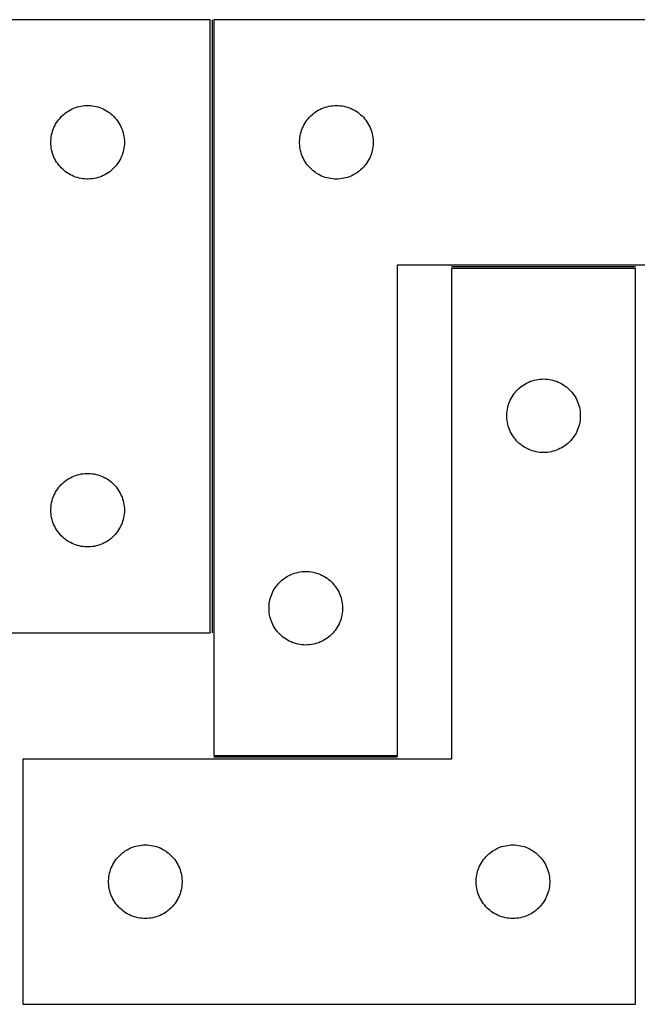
# Model space of a CAD drawing. Header units: millimetres. Extents: x 7 to 1453, y 7 to 489.
# Tile 3 of 6: x 481 to 733, y 87 to 488. Entities that reach past the tile are written whole.
import ezdxf

# ---------------------------------------------------------------- set-up
doc = ezdxf.new("R2010")
doc.units = ezdxf.units.MM
doc.layers.add('COMMON', color=5, linetype='CONTINUOUS', true_color=0x0000ff)
doc.layers.add('CUT', color=7, linetype='CONTINUOUS', true_color=0x000000)

msp = doc.modelspace()

# ---------------------------------------------------------------- linework, layer by layer
at = {"layer": 'COMMON'}
for p, q in [((559.005458, 488.462438), (559.005458, 238.462438)), ((731.79837, 387.712438), (656.79837, 387.712438)), ((634.755459, 187.712438), (559.755459, 187.712438))]:
    msp.add_line(p, q, dxfattribs=at)
at = {"layer": 'CUT'}
for p, q in [((558.255458, 488.462438), (258.255458, 488.462438)), ((558.255458, 238.462438), (558.255458, 488.462438)), ((559.755459, 488.462438), (559.755459, 188.462438)), ((809.755459, 488.462438), (559.755459, 488.462438)), ((498.066358, 449.470718), (498.646561, 449.980645)), ((498.646561, 449.980645), (499.252244, 450.460027)), ((499.252244, 450.460027), (499.881802, 450.907593)), ((499.881802, 450.907593), (500.533566, 451.322157)), ((500.533566, 451.322157), (501.205807, 451.70262)), ((501.205807, 451.70262), (501.896742, 452.047972)), ((501.896742, 452.047972), (502.60454, 452.357297)), ((502.60454, 452.357297), (503.327322, 452.629776)), ((503.327322, 452.629776), (504.063174, 452.864686)), ((504.063174, 452.864686), (504.810142, 453.061404)), ((504.810142, 453.061404), (505.566247, 453.219407)), ((505.566247, 453.219407), (506.329483, 453.338278)), ((506.329483, 453.338278), (507.097826, 453.417701)), ((507.097826, 453.417701), (507.86924, 453.457465)), ((507.86924, 453.457465), (508.641677, 453.457465)), ((508.641677, 453.457465), (509.41309, 453.417701)), ((509.41309, 453.417701), (510.181434, 453.338278)), ((510.181434, 453.338278), (510.94467, 453.219407)), ((510.94467, 453.219407), (511.700774, 453.061404)), ((511.700774, 453.061404), (512.447743, 452.864686)), ((512.447743, 452.864686), (513.183594, 452.629776)), ((513.183594, 452.629776), (513.906377, 452.357297)), ((513.906377, 452.357297), (514.614174, 452.047972)), ((514.614174, 452.047972), (515.305109, 451.70262)), ((515.305109, 451.70262), (515.97735, 451.322157)), ((515.97735, 451.322157), (516.629114, 450.907593)), ((516.629114, 450.907593), (517.258672, 450.460027)), ((517.258672, 450.460027), (517.864356, 449.980645)), ((517.864356, 449.980645), (518.444558, 449.470718)), ((599.286297, 449.204721), (599.853177, 449.729417)), ((599.853177, 449.729417), (600.446317, 450.224235)), ((600.446317, 450.224235), (601.064143, 450.687863)), ((601.064143, 450.687863), (601.705016, 451.119071)), ((601.705016, 451.119071), (602.367238, 451.516717)), ((602.367238, 451.516717), (603.049052, 451.879744)), ((603.049052, 451.879744), (603.748651, 452.207191)), ((603.748651, 452.207191), (604.464178, 452.49819)), ((604.464178, 452.49819), (605.193737, 452.751969)), ((605.193737, 452.751969), (605.935392, 452.967854)), ((605.935392, 452.967854), (606.687178, 453.145273)), ((606.687178, 453.145273), (607.447101, 453.283756)), ((607.447101, 453.283756), (608.213144, 453.382936)), ((608.213144, 453.382936), (608.983278, 453.442549)), ((608.983278, 453.442549), (609.755459, 453.462438)), ((609.755459, 453.462438), (610.527641, 453.442549)), ((610.527641, 453.442549), (611.297774, 453.382936)), ((611.297774, 453.382936), (612.063818, 453.283756)), ((612.063818, 453.283756), (612.82374, 453.145273)), ((612.82374, 453.145273), (613.575526, 452.967854)), ((613.575526, 452.967854), (614.317182, 452.751969)), ((614.317182, 452.751969), (615.046741, 452.49819)), ((615.046741, 452.49819), (615.762268, 452.207191)), ((615.762268, 452.207191), (616.461866, 451.879744)), ((616.461866, 451.879744), (617.14368, 451.516717)), ((617.14368, 451.516717), (617.805902, 451.119071)), ((617.805902, 451.119071), (618.446776, 450.687863)), ((618.446776, 450.687863), (619.064601, 450.224235)), ((619.064601, 450.224235), (619.657741, 449.729417)), ((619.657741, 449.729417), (620.224622, 449.204721)), ((494.838152, 445.168845), (495.20118, 445.850659)), ((495.20118, 445.850659), (495.598825, 446.512881)), ((495.598825, 446.512881), (496.030033, 447.153754)), ((496.030033, 447.153754), (496.493661, 447.77158)), ((496.493661, 447.77158), (496.988479, 448.36472)), ((496.988479, 448.36472), (497.513175, 448.9316)), ((497.513175, 448.9316), (498.066358, 449.470718)), ((518.444558, 449.470718), (518.997741, 448.9316)), ((518.997741, 448.9316), (519.522437, 448.36472)), ((519.522437, 448.36472), (520.017255, 447.77158)), ((520.017255, 447.77158), (520.480883, 447.153754)), ((520.480883, 447.153754), (520.912092, 446.512881)), ((520.912092, 446.512881), (521.309737, 445.850659)), ((521.309737, 445.850659), (521.672764, 445.168845)), ((596.515277, 445.512089), (596.89574, 446.18433)), ((596.89574, 446.18433), (597.310304, 446.836094)), ((597.310304, 446.836094), (597.757871, 447.465652)), ((597.757871, 447.465652), (598.237253, 448.071336)), ((598.237253, 448.071336), (598.747179, 448.651538)), ((598.747179, 448.651538), (599.286297, 449.204721)), ((620.224622, 449.204721), (620.76374, 448.651538)), ((620.76374, 448.651538), (621.273666, 448.071336)), ((621.273666, 448.071336), (621.753048, 447.465652)), ((621.753048, 447.465652), (622.200614, 446.836094)), ((622.200614, 446.836094), (622.615179, 446.18433)), ((622.615179, 446.18433), (622.995641, 445.512089)), ((493.572623, 441.530719), (493.750042, 442.282505)), ((493.750042, 442.282505), (493.965927, 443.02416)), ((493.965927, 443.02416), (494.219706, 443.753719)), ((494.219706, 443.753719), (494.510705, 444.469246)), ((494.510705, 444.469246), (494.838152, 445.168845)), ((521.672764, 445.168845), (522.000212, 444.469246)), ((522.000212, 444.469246), (522.29121, 443.753719)), ((522.29121, 443.753719), (522.544989, 443.02416)), ((522.544989, 443.02416), (522.760874, 442.282505)), ((522.760874, 442.282505), (522.938293, 441.530719)), ((594.99849, 441.151649), (595.156494, 441.907754)), ((595.156494, 441.907754), (595.353211, 442.654722)), ((595.353211, 442.654722), (595.588121, 443.390574)), ((595.588121, 443.390574), (595.8606, 444.113356)), ((595.8606, 444.113356), (596.169925, 444.821154)), ((596.169925, 444.821154), (596.515277, 445.512089)), ((622.995641, 445.512089), (623.340993, 444.821154)), ((623.340993, 444.821154), (623.650319, 444.113356)), ((623.650319, 444.113356), (623.922798, 443.390574)), ((623.922798, 443.390574), (624.157707, 442.654722)), ((624.157707, 442.654722), (624.354425, 441.907754)), ((624.354425, 441.907754), (624.512428, 441.151649)), ((493.255458, 438.462438), (493.275347, 439.234619)), ((493.275347, 437.690257), (493.255458, 438.462438)), ((493.275347, 439.234619), (493.33496, 440.004753)), ((493.33496, 436.920123), (493.275347, 437.690257)), ((493.33496, 440.004753), (493.43414, 440.770797)), ((493.43414, 440.770797), (493.572623, 441.530719)), ((522.938293, 441.530719), (523.076777, 440.770797)), ((523.076777, 440.770797), (523.175956, 440.004753)), ((523.175956, 440.004753), (523.23557, 439.234619)), ((523.23557, 437.690257), (523.175956, 436.920123)), ((523.23557, 439.234619), (523.255458, 438.462438)), ((523.255458, 438.462438), (523.23557, 437.690257)), ((594.760432, 438.848657), (594.800196, 439.62007)), ((594.760432, 438.076219), (594.760432, 438.848657)), ((594.800196, 437.304806), (594.760432, 438.076219)), ((594.800196, 439.62007), (594.879619, 440.388413)), ((594.879619, 440.388413), (594.99849, 441.151649)), ((624.512428, 441.151649), (624.631299, 440.388413)), ((624.631299, 440.388413), (624.710722, 439.62007)), ((624.710722, 439.62007), (624.750486, 438.848657)), ((624.750486, 438.076219), (624.710722, 437.304806)), ((624.750486, 438.848657), (624.750486, 438.076219)), ((493.43414, 436.154079), (493.33496, 436.920123)), ((493.572623, 435.394157), (493.43414, 436.154079)), ((493.750042, 434.642371), (493.572623, 435.394157)), ((493.965927, 433.900715), (493.750042, 434.642371)), ((494.219706, 433.171157), (493.965927, 433.900715)), ((522.544989, 433.900715), (522.29121, 433.171157)), ((522.760874, 434.642371), (522.544989, 433.900715)), ((522.938293, 435.394157), (522.760874, 434.642371)), ((523.076777, 436.154079), (522.938293, 435.394157)), ((523.175956, 436.920123), (523.076777, 436.154079)), ((594.879619, 436.536463), (594.800196, 437.304806)), ((594.99849, 435.773227), (594.879619, 436.536463)), ((595.156494, 435.017122), (594.99849, 435.773227)), ((595.353211, 434.270153), (595.156494, 435.017122)), ((595.588121, 433.534302), (595.353211, 434.270153)), ((624.157707, 434.270153), (623.922798, 433.534302)), ((624.354425, 435.017122), (624.157707, 434.270153)), ((624.512428, 435.773227), (624.354425, 435.017122)), ((624.631299, 436.536463), (624.512428, 435.773227)), ((624.710722, 437.304806), (624.631299, 436.536463)), ((494.510705, 432.455629), (494.219706, 433.171157)), ((494.838152, 431.756031), (494.510705, 432.455629)), ((495.20118, 431.074217), (494.838152, 431.756031)), ((495.598825, 430.411995), (495.20118, 431.074217)), ((496.030033, 429.771121), (495.598825, 430.411995)), ((496.493661, 429.153296), (496.030033, 429.771121)), ((520.480883, 429.771121), (520.017255, 429.153296)), ((520.912092, 430.411995), (520.480883, 429.771121)), ((521.309737, 431.074217), (520.912092, 430.411995)), ((521.672764, 431.756031), (521.309737, 431.074217)), ((522.000212, 432.455629), (521.672764, 431.756031)), ((522.29121, 433.171157), (522.000212, 432.455629)), ((595.8606, 432.81152), (595.588121, 433.534302)), ((596.169925, 432.103722), (595.8606, 432.81152)), ((596.515277, 431.412787), (596.169925, 432.103722)), ((596.89574, 430.740546), (596.515277, 431.412787)), ((597.310304, 430.088782), (596.89574, 430.740546)), ((597.757871, 429.459224), (597.310304, 430.088782)), ((622.200614, 430.088782), (621.753048, 429.459224)), ((622.615179, 430.740546), (622.200614, 430.088782)), ((622.995641, 431.412787), (622.615179, 430.740546)), ((623.340993, 432.103722), (622.995641, 431.412787)), ((623.650319, 432.81152), (623.340993, 432.103722)), ((623.922798, 433.534302), (623.650319, 432.81152)), ((496.988479, 428.560156), (496.493661, 429.153296)), ((497.513175, 427.993276), (496.988479, 428.560156)), ((498.066358, 427.454157), (497.513175, 427.993276)), ((498.646561, 426.944231), (498.066358, 427.454157)), ((499.252244, 426.464849), (498.646561, 426.944231)), ((499.881802, 426.017283), (499.252244, 426.464849)), ((500.533566, 425.602718), (499.881802, 426.017283)), ((501.205807, 425.222256), (500.533566, 425.602718)), ((515.97735, 425.602718), (515.305109, 425.222256)), ((516.629114, 426.017283), (515.97735, 425.602718)), ((517.258672, 426.464849), (516.629114, 426.017283)), ((517.864356, 426.944231), (517.258672, 426.464849)), ((518.444558, 427.454157), (517.864356, 426.944231)), ((518.997741, 427.993276), (518.444558, 427.454157)), ((519.522437, 428.560156), (518.997741, 427.993276)), ((520.017255, 429.153296), (519.522437, 428.560156)), ((598.237253, 428.85354), (597.757871, 429.459224)), ((598.747179, 428.273338), (598.237253, 428.85354)), ((599.286297, 427.720155), (598.747179, 428.273338)), ((599.853177, 427.195459), (599.286297, 427.720155)), ((600.446317, 426.700641), (599.853177, 427.195459)), ((601.064143, 426.237013), (600.446317, 426.700641)), ((601.705016, 425.805805), (601.064143, 426.237013)), ((602.367238, 425.408159), (601.705016, 425.805805)), ((617.805902, 425.805805), (617.14368, 425.408159)), ((618.446776, 426.237013), (617.805902, 425.805805)), ((619.064601, 426.700641), (618.446776, 426.237013)), ((619.657741, 427.195459), (619.064601, 426.700641)), ((620.224622, 427.720155), (619.657741, 427.195459)), ((620.76374, 428.273338), (620.224622, 427.720155)), ((621.273666, 428.85354), (620.76374, 428.273338)), ((621.753048, 429.459224), (621.273666, 428.85354)), ((501.896742, 424.876904), (501.205807, 425.222256)), ((502.60454, 424.567578), (501.896742, 424.876904)), ((503.327322, 424.295099), (502.60454, 424.567578)), ((504.063174, 424.06019), (503.327322, 424.295099)), ((504.810142, 423.863472), (504.063174, 424.06019)), ((505.566247, 423.705469), (504.810142, 423.863472)), ((506.329483, 423.586598), (505.566247, 423.705469)), ((507.097826, 423.507175), (506.329483, 423.586598)), ((507.86924, 423.467411), (507.097826, 423.507175)), ((508.641677, 423.467411), (507.86924, 423.467411)), ((509.41309, 423.507175), (508.641677, 423.467411)), ((510.181434, 423.586598), (509.41309, 423.507175)), ((510.94467, 423.705469), (510.181434, 423.586598)), ((511.700774, 423.863472), (510.94467, 423.705469)), ((512.447743, 424.06019), (511.700774, 423.863472)), ((513.183594, 424.295099), (512.447743, 424.06019)), ((513.906377, 424.567578), (513.183594, 424.295099)), ((514.614174, 424.876904), (513.906377, 424.567578)), ((515.305109, 425.222256), (514.614174, 424.876904)), ((603.049052, 425.045132), (602.367238, 425.408159)), ((603.748651, 424.717684), (603.049052, 425.045132)), ((604.464178, 424.426686), (603.748651, 424.717684)), ((605.193737, 424.172907), (604.464178, 424.426686)), ((605.935392, 423.957022), (605.193737, 424.172907)), ((606.687178, 423.779603), (605.935392, 423.957022)), ((607.447101, 423.641119), (606.687178, 423.779603)), ((608.213144, 423.54194), (607.447101, 423.641119)), ((608.983278, 423.482327), (608.213144, 423.54194)), ((609.755459, 423.462438), (608.983278, 423.482327)), ((610.527641, 423.482327), (609.755459, 423.462438)), ((611.297774, 423.54194), (610.527641, 423.482327)), ((612.063818, 423.641119), (611.297774, 423.54194)), ((612.82374, 423.779603), (612.063818, 423.641119)), ((613.575526, 423.957022), (612.82374, 423.779603)), ((614.317182, 424.172907), (613.575526, 423.957022)), ((615.046741, 424.426686), (614.317182, 424.172907)), ((615.762268, 424.717684), (615.046741, 424.426686)), ((616.461866, 425.045132), (615.762268, 424.717684)), ((617.14368, 425.408159), (616.461866, 425.045132)), ((634.755459, 188.462438), (634.755459, 388.462438)), ((634.755459, 388.462438), (809.755459, 388.462438)), ((731.79837, 386.962437), (656.79837, 386.962437)), ((656.79837, 386.962437), (656.79837, 186.962437)), ((731.79837, 86.962437), (731.79837, 386.962437)), ((689.736647, 341.251968), (690.478303, 341.467853)), ((690.478303, 341.467853), (691.230089, 341.645272)), ((691.230089, 341.645272), (691.990011, 341.783755)), ((691.990011, 341.783755), (692.756055, 341.882935)), ((692.756055, 341.882935), (693.526189, 341.942548)), ((693.526189, 341.942548), (694.29837, 341.962437)), ((694.29837, 341.962437), (695.070551, 341.942548)), ((695.070551, 341.942548), (695.840685, 341.882935)), ((695.840685, 341.882935), (696.606729, 341.783755)), ((696.606729, 341.783755), (697.366651, 341.645272)), ((697.366651, 341.645272), (698.118437, 341.467853)), ((698.118437, 341.467853), (698.860092, 341.251968)), ((683.290089, 337.151537), (683.829208, 337.70472)), ((683.829208, 337.70472), (684.396088, 338.229416)), ((684.396088, 338.229416), (684.989228, 338.724234)), ((684.989228, 338.724234), (685.607053, 339.187862)), ((685.607053, 339.187862), (686.247927, 339.61907)), ((686.247927, 339.61907), (686.910149, 340.016716)), ((686.910149, 340.016716), (687.591963, 340.379743)), ((687.591963, 340.379743), (688.291561, 340.70719)), ((688.291561, 340.70719), (689.007089, 340.998189)), ((689.007089, 340.998189), (689.736647, 341.251968)), ((698.860092, 341.251968), (699.589651, 340.998189)), ((699.589651, 340.998189), (700.305179, 340.70719)), ((700.305179, 340.70719), (701.004777, 340.379743)), ((701.004777, 340.379743), (701.686591, 340.016716)), ((701.686591, 340.016716), (702.348813, 339.61907)), ((702.348813, 339.61907), (702.989686, 339.187862)), ((702.989686, 339.187862), (703.607512, 338.724234)), ((703.607512, 338.724234), (704.200652, 338.229416)), ((704.200652, 338.229416), (704.767532, 337.70472)), ((704.767532, 337.70472), (705.30665, 337.151537)), ((680.40351, 332.613355), (680.712836, 333.321153)), ((680.712836, 333.321153), (681.058188, 334.012088)), ((681.058188, 334.012088), (681.438651, 334.684329)), ((681.438651, 334.684329), (681.853215, 335.336093)), ((681.853215, 335.336093), (682.300781, 335.965651)), ((682.300781, 335.965651), (682.780163, 336.571335)), ((682.780163, 336.571335), (683.290089, 337.151537)), ((705.30665, 337.151537), (705.816577, 336.571335)), ((705.816577, 336.571335), (706.295959, 335.965651)), ((706.295959, 335.965651), (706.743525, 335.336093)), ((706.743525, 335.336093), (707.158089, 334.684329)), ((707.158089, 334.684329), (707.538552, 334.012088)), ((707.538552, 334.012088), (707.883904, 333.321153)), ((707.883904, 333.321153), (708.193229, 332.613355)), ((679.42253, 328.888412), (679.541401, 329.651648)), ((679.541401, 329.651648), (679.699404, 330.407753)), ((679.699404, 330.407753), (679.896122, 331.154721)), ((679.896122, 331.154721), (680.131032, 331.890573)), ((680.131032, 331.890573), (680.40351, 332.613355)), ((708.193229, 332.613355), (708.465708, 331.890573)), ((708.465708, 331.890573), (708.700618, 331.154721)), ((708.700618, 331.154721), (708.897336, 330.407753)), ((708.897336, 330.407753), (709.055339, 329.651648)), ((709.055339, 329.651648), (709.17421, 328.888412)), ((679.303343, 327.348656), (679.343107, 328.120069)), ((679.303343, 326.576218), (679.303343, 327.348656)), ((679.343107, 325.804805), (679.303343, 326.576218)), ((679.343107, 328.120069), (679.42253, 328.888412)), ((679.42253, 325.036462), (679.343107, 325.804805)), ((709.17421, 328.888412), (709.253633, 328.120069)), ((709.253633, 325.804805), (709.17421, 325.036462)), ((709.253633, 328.120069), (709.293397, 327.348656)), ((709.293397, 326.576218), (709.253633, 325.804805)), ((709.293397, 327.348656), (709.293397, 326.576218)), ((679.541401, 324.273226), (679.42253, 325.036462)), ((679.699404, 323.517121), (679.541401, 324.273226)), ((679.896122, 322.770152), (679.699404, 323.517121)), ((680.131032, 322.034301), (679.896122, 322.770152)), ((680.40351, 321.311519), (680.131032, 322.034301)), ((680.712836, 320.603721), (680.40351, 321.311519)), ((708.193229, 321.311519), (707.883904, 320.603721)), ((708.465708, 322.034301), (708.193229, 321.311519)), ((708.700618, 322.770152), (708.465708, 322.034301)), ((708.897336, 323.517121), (708.700618, 322.770152)), ((709.055339, 324.273226), (708.897336, 323.517121)), ((709.17421, 325.036462), (709.055339, 324.273226)), ((681.058188, 319.912786), (680.712836, 320.603721)), ((681.438651, 319.240545), (681.058188, 319.912786)), ((681.853215, 318.588781), (681.438651, 319.240545)), ((682.300781, 317.959223), (681.853215, 318.588781)), ((682.780163, 317.353539), (682.300781, 317.959223)), ((683.290089, 316.773337), (682.780163, 317.353539)), ((705.816577, 317.353539), (705.30665, 316.773337)), ((706.295959, 317.959223), (705.816577, 317.353539)), ((706.743525, 318.588781), (706.295959, 317.959223)), ((707.158089, 319.240545), (706.743525, 318.588781)), ((707.538552, 319.912786), (707.158089, 319.240545)), ((707.883904, 320.603721), (707.538552, 319.912786)), ((683.829208, 316.220154), (683.290089, 316.773337)), ((684.396088, 315.695458), (683.829208, 316.220154)), ((684.989228, 315.20064), (684.396088, 315.695458)), ((685.607053, 314.737012), (684.989228, 315.20064)), ((686.247927, 314.305804), (685.607053, 314.737012)), ((686.910149, 313.908158), (686.247927, 314.305804)), ((687.591963, 313.545131), (686.910149, 313.908158)), ((688.291561, 313.217683), (687.591963, 313.545131)), ((689.007089, 312.926685), (688.291561, 313.217683)), ((700.305179, 313.217683), (699.589651, 312.926685)), ((701.004777, 313.545131), (700.305179, 313.217683)), ((701.686591, 313.908158), (701.004777, 313.545131)), ((702.348813, 314.305804), (701.686591, 313.908158)), ((702.989686, 314.737012), (702.348813, 314.305804)), ((703.607512, 315.20064), (702.989686, 314.737012)), ((704.200652, 315.695458), (703.607512, 315.20064)), ((704.767532, 316.220154), (704.200652, 315.695458)), ((705.30665, 316.773337), (704.767532, 316.220154)), ((689.736647, 312.672906), (689.007089, 312.926685)), ((690.478303, 312.457021), (689.736647, 312.672906)), ((691.230089, 312.279602), (690.478303, 312.457021)), ((691.990011, 312.141118), (691.230089, 312.279602)), ((692.756055, 312.041939), (691.990011, 312.141118)), ((693.526189, 311.982326), (692.756055, 312.041939)), ((694.29837, 311.962437), (693.526189, 311.982326)), ((695.070551, 311.982326), (694.29837, 311.962437)), ((695.840685, 312.041939), (695.070551, 311.982326)), ((696.606729, 312.141118), (695.840685, 312.041939)), ((697.366651, 312.279602), (696.606729, 312.141118)), ((698.118437, 312.457021), (697.366651, 312.279602)), ((698.860092, 312.672906), (698.118437, 312.457021)), ((699.589651, 312.926685), (698.860092, 312.672906)), ((499.881802, 300.907593), (500.533566, 301.322157)), ((500.533566, 301.322157), (501.205807, 301.70262)), ((501.205807, 301.70262), (501.896742, 302.047972)), ((501.896742, 302.047972), (502.60454, 302.357297)), ((502.60454, 302.357297), (503.327322, 302.629776)), ((503.327322, 302.629776), (504.063174, 302.864686)), ((504.063174, 302.864686), (504.810142, 303.061404)), ((504.810142, 303.061404), (505.566247, 303.219407)), ((505.566247, 303.219407), (506.329483, 303.338278)), ((506.329483, 303.338278), (507.097826, 303.417701)), ((507.097826, 303.417701), (507.86924, 303.457465)), ((507.86924, 303.457465), (508.641677, 303.457465)), ((508.641677, 303.457465), (509.41309, 303.417701)), ((509.41309, 303.417701), (510.181434, 303.338278)), ((510.181434, 303.338278), (510.94467, 303.219407)), ((510.94467, 303.219407), (511.700774, 303.061404)), ((511.700774, 303.061404), (512.447743, 302.864686)), ((512.447743, 302.864686), (513.183594, 302.629776)), ((513.183594, 302.629776), (513.906377, 302.357297)), ((513.906377, 302.357297), (514.614174, 302.047972)), ((514.614174, 302.047972), (515.305109, 301.70262)), ((515.305109, 301.70262), (515.97735, 301.322157)), ((515.97735, 301.322157), (516.629114, 300.907593)), ((495.598825, 296.512881), (496.030033, 297.153754)), ((496.030033, 297.153754), (496.493661, 297.77158)), ((496.493661, 297.77158), (496.988479, 298.36472)), ((496.988479, 298.36472), (497.513175, 298.9316)), ((497.513175, 298.9316), (498.066358, 299.470718)), ((498.066358, 299.470718), (498.646561, 299.980645)), ((498.646561, 299.980645), (499.252244, 300.460027)), ((499.252244, 300.460027), (499.881802, 300.907593)), ((516.629114, 300.907593), (517.258672, 300.460027)), ((517.258672, 300.460027), (517.864356, 299.980645)), ((517.864356, 299.980645), (518.444558, 299.470718)), ((518.444558, 299.470718), (518.997741, 298.9316)), ((518.997741, 298.9316), (519.522437, 298.36472)), ((519.522437, 298.36472), (520.017255, 297.77158)), ((520.017255, 297.77158), (520.480883, 297.153754)), ((520.480883, 297.153754), (520.912092, 296.512881)), ((493.965927, 293.02416), (494.219706, 293.753719)), ((494.219706, 293.753719), (494.510705, 294.469246)), ((494.510705, 294.469246), (494.838152, 295.168845)), ((494.838152, 295.168845), (495.20118, 295.850659)), ((495.20118, 295.850659), (495.598825, 296.512881)), ((520.912092, 296.512881), (521.309737, 295.850659)), ((521.309737, 295.850659), (521.672764, 295.168845)), ((521.672764, 295.168845), (522.000212, 294.469246)), ((522.000212, 294.469246), (522.29121, 293.753719)), ((522.29121, 293.753719), (522.544989, 293.02416)), ((493.255458, 288.462438), (493.275347, 289.234619)), ((493.275347, 289.234619), (493.33496, 290.004753)), ((493.33496, 290.004753), (493.43414, 290.770797)), ((493.43414, 290.770797), (493.572623, 291.530719)), ((493.572623, 291.530719), (493.750042, 292.282505)), ((493.750042, 292.282505), (493.965927, 293.02416)), ((522.544989, 293.02416), (522.760874, 292.282505)), ((522.760874, 292.282505), (522.938293, 291.530719)), ((522.938293, 291.530719), (523.076777, 290.770797)), ((523.076777, 290.770797), (523.175956, 290.004753)), ((523.175956, 290.004753), (523.23557, 289.234619)), ((523.23557, 289.234619), (523.255458, 288.462438)), ((493.275347, 287.690257), (493.255458, 288.462438)), ((493.33496, 286.920123), (493.275347, 287.690257)), ((493.43414, 286.154079), (493.33496, 286.920123)), ((493.572623, 285.394157), (493.43414, 286.154079)), ((493.750042, 284.642371), (493.572623, 285.394157)), ((522.938293, 285.394157), (522.760874, 284.642371)), ((523.076777, 286.154079), (522.938293, 285.394157)), ((523.175956, 286.920123), (523.076777, 286.154079)), ((523.23557, 287.690257), (523.175956, 286.920123)), ((523.255458, 288.462438), (523.23557, 287.690257)), ((493.965927, 283.900715), (493.750042, 284.642371)), ((494.219706, 283.171157), (493.965927, 283.900715)), ((494.510705, 282.455629), (494.219706, 283.171157)), ((494.838152, 281.756031), (494.510705, 282.455629)), ((495.20118, 281.074217), (494.838152, 281.756031)), ((495.598825, 280.411995), (495.20118, 281.074217)), ((521.309737, 281.074217), (520.912092, 280.411995)), ((521.672764, 281.756031), (521.309737, 281.074217)), ((522.000212, 282.455629), (521.672764, 281.756031)), ((522.29121, 283.171157), (522.000212, 282.455629)), ((522.544989, 283.900715), (522.29121, 283.171157)), ((522.760874, 284.642371), (522.544989, 283.900715)), ((496.030033, 279.771121), (495.598825, 280.411995)), ((496.493661, 279.153296), (496.030033, 279.771121)), ((496.988479, 278.560156), (496.493661, 279.153296)), ((497.513175, 277.993276), (496.988479, 278.560156)), ((498.066358, 277.454157), (497.513175, 277.993276)), ((498.646561, 276.944231), (498.066358, 277.454157)), ((518.444558, 277.454157), (517.864356, 276.944231)), ((518.997741, 277.993276), (518.444558, 277.454157)), ((519.522437, 278.560156), (518.997741, 277.993276)), ((520.017255, 279.153296), (519.522437, 278.560156)), ((520.480883, 279.771121), (520.017255, 279.153296)), ((520.912092, 280.411995), (520.480883, 279.771121)), ((499.252244, 276.464849), (498.646561, 276.944231)), ((499.881802, 276.017283), (499.252244, 276.464849)), ((500.533566, 275.602718), (499.881802, 276.017283)), ((501.205807, 275.222256), (500.533566, 275.602718)), ((501.896742, 274.876904), (501.205807, 275.222256)), ((502.60454, 274.567578), (501.896742, 274.876904)), ((503.327322, 274.295099), (502.60454, 274.567578)), ((504.063174, 274.06019), (503.327322, 274.295099)), ((504.810142, 273.863472), (504.063174, 274.06019)), ((505.566247, 273.705469), (504.810142, 273.863472)), ((506.329483, 273.586598), (505.566247, 273.705469)), ((507.097826, 273.507175), (506.329483, 273.586598)), ((507.86924, 273.467411), (507.097826, 273.507175)), ((508.641677, 273.467411), (507.86924, 273.467411)), ((509.41309, 273.507175), (508.641677, 273.467411)), ((510.181434, 273.586598), (509.41309, 273.507175)), ((510.94467, 273.705469), (510.181434, 273.586598)), ((511.700774, 273.863472), (510.94467, 273.705469)), ((512.447743, 274.06019), (511.700774, 273.863472)), ((513.183594, 274.295099), (512.447743, 274.06019)), ((513.906377, 274.567578), (513.183594, 274.295099)), ((514.614174, 274.876904), (513.906377, 274.567578)), ((515.305109, 275.222256), (514.614174, 274.876904)), ((515.97735, 275.602718), (515.305109, 275.222256)), ((516.629114, 276.017283), (515.97735, 275.602718)), ((517.258672, 276.464849), (516.629114, 276.017283)), ((517.864356, 276.944231), (517.258672, 276.464849)), ((588.564143, 260.687863), (589.205016, 261.119071)), ((589.205016, 261.119071), (589.867238, 261.516717)), ((589.867238, 261.516717), (590.549052, 261.879744)), ((590.549052, 261.879744), (591.248651, 262.207191)), ((591.248651, 262.207191), (591.964178, 262.49819)), ((591.964178, 262.49819), (592.693737, 262.751969)), ((592.693737, 262.751969), (593.435392, 262.967854)), ((593.435392, 262.967854), (594.187178, 263.145273)), ((594.187178, 263.145273), (594.947101, 263.283756)), ((594.947101, 263.283756), (595.713144, 263.382936)), ((595.713144, 263.382936), (596.483278, 263.442549)), ((596.483278, 263.442549), (597.255459, 263.462438)), ((597.255459, 263.462438), (598.027641, 263.442549)), ((598.027641, 263.442549), (598.797774, 263.382936)), ((598.797774, 263.382936), (599.563818, 263.283756)), ((599.563818, 263.283756), (600.32374, 263.145273)), ((600.32374, 263.145273), (601.075526, 262.967854)), ((601.075526, 262.967854), (601.817182, 262.751969)), ((601.817182, 262.751969), (602.546741, 262.49819)), ((602.546741, 262.49819), (603.262268, 262.207191)), ((603.262268, 262.207191), (603.961866, 261.879744)), ((603.961866, 261.879744), (604.64368, 261.516717)), ((604.64368, 261.516717), (605.305902, 261.119071)), ((605.305902, 261.119071), (605.946776, 260.687863)), ((584.810304, 256.836094), (585.257871, 257.465652)), ((585.257871, 257.465652), (585.737253, 258.071336)), ((585.737253, 258.071336), (586.247179, 258.651538)), ((586.247179, 258.651538), (586.786297, 259.204721)), ((586.786297, 259.204721), (587.353177, 259.729417)), ((587.353177, 259.729417), (587.946317, 260.224235)), ((587.946317, 260.224235), (588.564143, 260.687863)), ((605.946776, 260.687863), (606.564601, 260.224235)), ((606.564601, 260.224235), (607.157741, 259.729417)), ((607.157741, 259.729417), (607.724622, 259.204721)), ((607.724622, 259.204721), (608.26374, 258.651538)), ((608.26374, 258.651538), (608.773666, 258.071336)), ((608.773666, 258.071336), (609.253048, 257.465652)), ((609.253048, 257.465652), (609.700614, 256.836094)), ((582.853211, 252.654722), (583.088121, 253.390574)), ((583.088121, 253.390574), (583.3606, 254.113356)), ((583.3606, 254.113356), (583.669925, 254.821154)), ((583.669925, 254.821154), (584.015277, 255.512089)), ((584.015277, 255.512089), (584.39574, 256.18433)), ((584.39574, 256.18433), (584.810304, 256.836094)), ((609.700614, 256.836094), (610.115179, 256.18433)), ((610.115179, 256.18433), (610.495641, 255.512089)), ((610.495641, 255.512089), (610.840993, 254.821154)), ((610.840993, 254.821154), (611.150319, 254.113356)), ((611.150319, 254.113356), (611.422798, 253.390574)), ((611.422798, 253.390574), (611.657707, 252.654722)), ((582.260432, 248.848657), (582.300196, 249.62007)), ((582.300196, 249.62007), (582.379619, 250.388413)), ((582.379619, 250.388413), (582.49849, 251.151649)), ((582.49849, 251.151649), (582.656494, 251.907754)), ((582.656494, 251.907754), (582.853211, 252.654722)), ((611.657707, 252.654722), (611.854425, 251.907754)), ((611.854425, 251.907754), (612.012428, 251.151649)), ((612.012428, 251.151649), (612.131299, 250.388413)), ((612.131299, 250.388413), (612.210722, 249.62007)), ((612.210722, 249.62007), (612.250486, 248.848657)), ((582.260432, 248.076219), (582.260432, 248.848657)), ((582.300196, 247.304806), (582.260432, 248.076219)), ((582.379619, 246.536463), (582.300196, 247.304806)), ((582.49849, 245.773227), (582.379619, 246.536463)), ((582.656494, 245.017122), (582.49849, 245.773227)), ((582.853211, 244.270153), (582.656494, 245.017122)), ((611.854425, 245.017122), (611.657707, 244.270153)), ((612.012428, 245.773227), (611.854425, 245.017122)), ((612.131299, 246.536463), (612.012428, 245.773227)), ((612.210722, 247.304806), (612.131299, 246.536463)), ((612.250486, 248.076219), (612.210722, 247.304806)), ((612.250486, 248.848657), (612.250486, 248.076219)), ((583.088121, 243.534302), (582.853211, 244.270153)), ((583.3606, 242.81152), (583.088121, 243.534302)), ((583.669925, 242.103722), (583.3606, 242.81152)), ((584.015277, 241.412787), (583.669925, 242.103722)), ((584.39574, 240.740546), (584.015277, 241.412787)), ((610.495641, 241.412787), (610.115179, 240.740546)), ((610.840993, 242.103722), (610.495641, 241.412787)), ((611.150319, 242.81152), (610.840993, 242.103722)), ((611.422798, 243.534302), (611.150319, 242.81152)), ((611.657707, 244.270153), (611.422798, 243.534302)), ((458.255458, 238.462438), (558.255458, 238.462438)), ((584.810304, 240.088782), (584.39574, 240.740546)), ((585.257871, 239.459224), (584.810304, 240.088782)), ((585.737253, 238.85354), (585.257871, 239.459224)), ((586.247179, 238.273338), (585.737253, 238.85354)), ((586.786297, 237.720155), (586.247179, 238.273338)), ((587.353177, 237.195459), (586.786297, 237.720155)), ((587.946317, 236.700641), (587.353177, 237.195459)), ((607.157741, 237.195459), (606.564601, 236.700641)), ((607.724622, 237.720155), (607.157741, 237.195459)), ((608.26374, 238.273338), (607.724622, 237.720155)), ((608.773666, 238.85354), (608.26374, 238.273338)), ((609.253048, 239.459224), (608.773666, 238.85354)), ((609.700614, 240.088782), (609.253048, 239.459224)), ((610.115179, 240.740546), (609.700614, 240.088782)), ((588.564143, 236.237013), (587.946317, 236.700641)), ((589.205016, 235.805805), (588.564143, 236.237013)), ((589.867238, 235.408159), (589.205016, 235.805805)), ((590.549052, 235.045132), (589.867238, 235.408159)), ((591.248651, 234.717684), (590.549052, 235.045132)), ((591.964178, 234.426686), (591.248651, 234.717684)), ((592.693737, 234.172907), (591.964178, 234.426686)), ((593.435392, 233.957022), (592.693737, 234.172907)), ((594.187178, 233.779603), (593.435392, 233.957022)), ((594.947101, 233.641119), (594.187178, 233.779603)), ((595.713144, 233.54194), (594.947101, 233.641119)), ((596.483278, 233.482327), (595.713144, 233.54194)), ((597.255459, 233.462438), (596.483278, 233.482327)), ((598.027641, 233.482327), (597.255459, 233.462438)), ((598.797774, 233.54194), (598.027641, 233.482327)), ((599.563818, 233.641119), (598.797774, 233.54194)), ((600.32374, 233.779603), (599.563818, 233.641119)), ((601.075526, 233.957022), (600.32374, 233.779603)), ((601.817182, 234.172907), (601.075526, 233.957022)), ((602.546741, 234.426686), (601.817182, 234.172907)), ((603.262268, 234.717684), (602.546741, 234.426686)), ((603.961866, 235.045132), (603.262268, 234.717684)), ((604.64368, 235.408159), (603.961866, 235.045132)), ((605.305902, 235.805805), (604.64368, 235.408159)), ((605.946776, 236.237013), (605.305902, 235.805805)), ((606.564601, 236.700641), (605.946776, 236.237013)), ((656.79837, 186.962437), (481.79837, 186.962437)), ((481.79837, 186.962437), (481.79837, 86.962437)), ((559.755459, 188.462438), (634.755459, 188.462438)), ((521.896088, 148.229416), (522.489228, 148.724234)), ((522.489228, 148.724234), (523.107053, 149.187862)), ((523.107053, 149.187862), (523.747927, 149.61907)), ((523.747927, 149.61907), (524.410149, 150.016716)), ((524.410149, 150.016716), (525.091963, 150.379743)), ((525.091963, 150.379743), (525.791561, 150.70719)), ((525.791561, 150.70719), (526.507089, 150.998189)), ((526.507089, 150.998189), (527.236647, 151.251968)), ((527.236647, 151.251968), (527.978303, 151.467853)), ((527.978303, 151.467853), (528.730089, 151.645272)), ((528.730089, 151.645272), (529.490011, 151.783755)), ((529.490011, 151.783755), (530.256055, 151.882935)), ((530.256055, 151.882935), (531.026189, 151.942548)), ((531.026189, 151.942548), (531.79837, 151.962437)), ((531.79837, 151.962437), (532.570551, 151.942548)), ((532.570551, 151.942548), (533.340685, 151.882935)), ((533.340685, 151.882935), (534.106729, 151.783755)), ((534.106729, 151.783755), (534.866651, 151.645272)), ((534.866651, 151.645272), (535.618437, 151.467853)), ((535.618437, 151.467853), (536.360092, 151.251968)), ((536.360092, 151.251968), (537.089651, 150.998189)), ((537.089651, 150.998189), (537.805179, 150.70719)), ((537.805179, 150.70719), (538.504777, 150.379743)), ((538.504777, 150.379743), (539.186591, 150.016716)), ((539.186591, 150.016716), (539.848813, 149.61907)), ((539.848813, 149.61907), (540.489686, 149.187862)), ((540.489686, 149.187862), (541.107512, 148.724234)), ((541.107512, 148.724234), (541.700652, 148.229416)), ((671.896088, 148.229416), (672.489228, 148.724234)), ((672.489228, 148.724234), (673.107053, 149.187862)), ((673.107053, 149.187862), (673.747927, 149.61907)), ((673.747927, 149.61907), (674.410149, 150.016716)), ((674.410149, 150.016716), (675.091963, 150.379743)), ((675.091963, 150.379743), (675.791561, 150.70719)), ((675.791561, 150.70719), (676.507089, 150.998189)), ((676.507089, 150.998189), (677.236647, 151.251968)), ((677.236647, 151.251968), (677.978303, 151.467853)), ((677.978303, 151.467853), (678.730089, 151.645272)), ((678.730089, 151.645272), (679.490011, 151.783755)), ((679.490011, 151.783755), (680.256055, 151.882935)), ((680.256055, 151.882935), (681.026189, 151.942548)), ((681.026189, 151.942548), (681.79837, 151.962437)), ((681.79837, 151.962437), (682.570551, 151.942548)), ((682.570551, 151.942548), (683.340685, 151.882935)), ((683.340685, 151.882935), (684.106729, 151.783755)), ((684.106729, 151.783755), (684.866651, 151.645272)), ((684.866651, 151.645272), (685.618437, 151.467853)), ((685.618437, 151.467853), (686.360092, 151.251968)), ((686.360092, 151.251968), (687.089651, 150.998189)), ((687.089651, 150.998189), (687.805179, 150.70719)), ((687.805179, 150.70719), (688.504777, 150.379743)), ((688.504777, 150.379743), (689.186591, 150.016716)), ((689.186591, 150.016716), (689.848813, 149.61907)), ((689.848813, 149.61907), (690.489686, 149.187862)), ((690.489686, 149.187862), (691.107512, 148.724234)), ((691.107512, 148.724234), (691.700652, 148.229416)), ((518.558188, 144.012088), (518.938651, 144.684329)), ((518.938651, 144.684329), (519.353215, 145.336093)), ((519.353215, 145.336093), (519.800781, 145.965651)), ((519.800781, 145.965651), (520.280163, 146.571335)), ((520.280163, 146.571335), (520.790089, 147.151537)), ((520.790089, 147.151537), (521.329208, 147.70472)), ((521.329208, 147.70472), (521.896088, 148.229416)), ((541.700652, 148.229416), (542.267532, 147.70472)), ((542.267532, 147.70472), (542.80665, 147.151537)), ((542.80665, 147.151537), (543.316577, 146.571335)), ((543.316577, 146.571335), (543.795959, 145.965651)), ((543.795959, 145.965651), (544.243525, 145.336093)), ((544.243525, 145.336093), (544.658089, 144.684329)), ((544.658089, 144.684329), (545.038552, 144.012088)), ((668.558188, 144.012088), (668.938651, 144.684329)), ((668.938651, 144.684329), (669.353215, 145.336093)), ((669.353215, 145.336093), (669.800781, 145.965651)), ((669.800781, 145.965651), (670.280163, 146.571335)), ((670.280163, 146.571335), (670.790089, 147.151537)), ((670.790089, 147.151537), (671.329208, 147.70472)), ((671.329208, 147.70472), (671.896088, 148.229416)), ((691.700652, 148.229416), (692.267532, 147.70472)), ((692.267532, 147.70472), (692.80665, 147.151537)), ((692.80665, 147.151537), (693.316577, 146.571335)), ((693.316577, 146.571335), (693.795959, 145.965651)), ((693.795959, 145.965651), (694.243525, 145.336093)), ((694.243525, 145.336093), (694.658089, 144.684329)), ((694.658089, 144.684329), (695.038552, 144.012088)), ((517.199404, 140.407753), (517.396122, 141.154721)), ((517.396122, 141.154721), (517.631032, 141.890573)), ((517.631032, 141.890573), (517.90351, 142.613355)), ((517.90351, 142.613355), (518.212836, 143.321153)), ((518.212836, 143.321153), (518.558188, 144.012088)), ((545.038552, 144.012088), (545.383904, 143.321153)), ((545.383904, 143.321153), (545.693229, 142.613355)), ((545.693229, 142.613355), (545.965708, 141.890573)), ((545.965708, 141.890573), (546.200618, 141.154721)), ((546.200618, 141.154721), (546.397336, 140.407753)), ((667.199404, 140.407753), (667.396122, 141.154721)), ((667.396122, 141.154721), (667.631032, 141.890573)), ((667.631032, 141.890573), (667.90351, 142.613355)), ((667.90351, 142.613355), (668.212836, 143.321153)), ((668.212836, 143.321153), (668.558188, 144.012088)), ((695.038552, 144.012088), (695.383904, 143.321153)), ((695.383904, 143.321153), (695.693229, 142.613355)), ((695.693229, 142.613355), (695.965708, 141.890573)), ((695.965708, 141.890573), (696.200618, 141.154721)), ((696.200618, 141.154721), (696.397336, 140.407753)), ((516.803343, 137.348656), (516.843107, 138.120069)), ((516.803343, 136.576218), (516.803343, 137.348656)), ((516.843107, 135.804805), (516.803343, 136.576218)), ((516.843107, 138.120069), (516.92253, 138.888412)), ((516.92253, 138.888412), (517.041401, 139.651648)), ((517.041401, 139.651648), (517.199404, 140.407753)), ((546.397336, 140.407753), (546.555339, 139.651648)), ((546.555339, 139.651648), (546.67421, 138.888412)), ((546.67421, 138.888412), (546.753633, 138.120069)), ((546.753633, 138.120069), (546.793397, 137.348656)), ((546.793397, 136.576218), (546.753633, 135.804805)), ((546.793397, 137.348656), (546.793397, 136.576218)), ((666.803343, 137.348656), (666.843107, 138.120069)), ((666.803343, 136.576218), (666.803343, 137.348656)), ((666.843107, 135.804805), (666.803343, 136.576218)), ((666.843107, 138.120069), (666.92253, 138.888412)), ((666.92253, 138.888412), (667.041401, 139.651648)), ((667.041401, 139.651648), (667.199404, 140.407753)), ((696.397336, 140.407753), (696.555339, 139.651648)), ((696.555339, 139.651648), (696.67421, 138.888412)), ((696.67421, 138.888412), (696.753633, 138.120069)), ((696.753633, 138.120069), (696.793397, 137.348656)), ((696.793397, 136.576218), (696.753633, 135.804805)), ((696.793397, 137.348656), (696.793397, 136.576218)), ((516.92253, 135.036462), (516.843107, 135.804805)), ((517.041401, 134.273226), (516.92253, 135.036462)), ((517.199404, 133.517121), (517.041401, 134.273226)), ((517.396122, 132.770152), (517.199404, 133.517121)), ((517.631032, 132.034301), (517.396122, 132.770152)), ((546.200618, 132.770152), (545.965708, 132.034301)), ((546.397336, 133.517121), (546.200618, 132.770152)), ((546.555339, 134.273226), (546.397336, 133.517121)), ((546.67421, 135.036462), (546.555339, 134.273226)), ((546.753633, 135.804805), (546.67421, 135.036462)), ((666.92253, 135.036462), (666.843107, 135.804805)), ((667.041401, 134.273226), (666.92253, 135.036462)), ((667.199404, 133.517121), (667.041401, 134.273226)), ((667.396122, 132.770152), (667.199404, 133.517121)), ((667.631032, 132.034301), (667.396122, 132.770152)), ((696.200618, 132.770152), (695.965708, 132.034301)), ((696.397336, 133.517121), (696.200618, 132.770152)), ((696.555339, 134.273226), (696.397336, 133.517121)), ((696.67421, 135.036462), (696.555339, 134.273226)), ((696.753633, 135.804805), (696.67421, 135.036462)), ((517.90351, 131.311519), (517.631032, 132.034301)), ((518.212836, 130.603721), (517.90351, 131.311519)), ((518.558188, 129.912786), (518.212836, 130.603721)), ((518.938651, 129.240545), (518.558188, 129.912786)), ((519.353215, 128.588781), (518.938651, 129.240545)), ((519.800781, 127.959223), (519.353215, 128.588781)), ((544.243525, 128.588781), (543.795959, 127.959223)), ((544.658089, 129.240545), (544.243525, 128.588781)), ((545.038552, 129.912786), (544.658089, 129.240545)), ((545.383904, 130.603721), (545.038552, 129.912786)), ((545.693229, 131.311519), (545.383904, 130.603721)), ((545.965708, 132.034301), (545.693229, 131.311519)), ((667.90351, 131.311519), (667.631032, 132.034301)), ((668.212836, 130.603721), (667.90351, 131.311519)), ((668.558188, 129.912786), (668.212836, 130.603721)), ((668.938651, 129.240545), (668.558188, 129.912786)), ((669.353215, 128.588781), (668.938651, 129.240545)), ((669.800781, 127.959223), (669.353215, 128.588781)), ((694.243525, 128.588781), (693.795959, 127.959223)), ((694.658089, 129.240545), (694.243525, 128.588781)), ((695.038552, 129.912786), (694.658089, 129.240545)), ((695.383904, 130.603721), (695.038552, 129.912786)), ((695.693229, 131.311519), (695.383904, 130.603721)), ((695.965708, 132.034301), (695.693229, 131.311519)), ((520.280163, 127.353539), (519.800781, 127.959223)), ((520.790089, 126.773337), (520.280163, 127.353539)), ((521.329208, 126.220154), (520.790089, 126.773337)), ((521.896088, 125.695458), (521.329208, 126.220154)), ((522.489228, 125.20064), (521.896088, 125.695458)), ((523.107053, 124.737012), (522.489228, 125.20064)), ((523.747927, 124.305804), (523.107053, 124.737012)), ((540.489686, 124.737012), (539.848813, 124.305804)), ((541.107512, 125.20064), (540.489686, 124.737012)), ((541.700652, 125.695458), (541.107512, 125.20064)), ((542.267532, 126.220154), (541.700652, 125.695458)), ((542.80665, 126.773337), (542.267532, 126.220154)), ((543.316577, 127.353539), (542.80665, 126.773337)), ((543.795959, 127.959223), (543.316577, 127.353539)), ((670.280163, 127.353539), (669.800781, 127.959223)), ((670.790089, 126.773337), (670.280163, 127.353539)), ((671.329208, 126.220154), (670.790089, 126.773337)), ((671.896088, 125.695458), (671.329208, 126.220154)), ((672.489228, 125.20064), (671.896088, 125.695458)), ((673.107053, 124.737012), (672.489228, 125.20064)), ((673.747927, 124.305804), (673.107053, 124.737012)), ((690.489686, 124.737012), (689.848813, 124.305804)), ((691.107512, 125.20064), (690.489686, 124.737012)), ((691.700652, 125.695458), (691.107512, 125.20064)), ((692.267532, 126.220154), (691.700652, 125.695458)), ((692.80665, 126.773337), (692.267532, 126.220154)), ((693.316577, 127.353539), (692.80665, 126.773337)), ((693.795959, 127.959223), (693.316577, 127.353539)), ((524.410149, 123.908158), (523.747927, 124.305804)), ((525.091963, 123.545131), (524.410149, 123.908158)), ((525.791561, 123.217683), (525.091963, 123.545131)), ((526.507089, 122.926685), (525.791561, 123.217683)), ((527.236647, 122.672906), (526.507089, 122.926685)), ((527.978303, 122.457021), (527.236647, 122.672906)), ((528.730089, 122.279602), (527.978303, 122.457021)), ((529.490011, 122.141118), (528.730089, 122.279602)), ((530.256055, 122.041939), (529.490011, 122.141118)), ((531.026189, 121.982326), (530.256055, 122.041939)), ((531.79837, 121.962437), (531.026189, 121.982326)), ((532.570551, 121.982326), (531.79837, 121.962437)), ((533.340685, 122.041939), (532.570551, 121.982326)), ((534.106729, 122.141118), (533.340685, 122.041939)), ((534.866651, 122.279602), (534.106729, 122.141118)), ((535.618437, 122.457021), (534.866651, 122.279602)), ((536.360092, 122.672906), (535.618437, 122.457021)), ((537.089651, 122.926685), (536.360092, 122.672906)), ((537.805179, 123.217683), (537.089651, 122.926685)), ((538.504777, 123.545131), (537.805179, 123.217683)), ((539.186591, 123.908158), (538.504777, 123.545131)), ((539.848813, 124.305804), (539.186591, 123.908158)), ((674.410149, 123.908158), (673.747927, 124.305804)), ((675.091963, 123.545131), (674.410149, 123.908158)), ((675.791561, 123.217683), (675.091963, 123.545131)), ((676.507089, 122.926685), (675.791561, 123.217683)), ((677.236647, 122.672906), (676.507089, 122.926685)), ((677.978303, 122.457021), (677.236647, 122.672906)), ((678.730089, 122.279602), (677.978303, 122.457021)), ((679.490011, 122.141118), (678.730089, 122.279602)), ((680.256055, 122.041939), (679.490011, 122.141118)), ((681.026189, 121.982326), (680.256055, 122.041939)), ((681.79837, 121.962437), (681.026189, 121.982326)), ((682.570551, 121.982326), (681.79837, 121.962437)), ((683.340685, 122.041939), (682.570551, 121.982326)), ((684.106729, 122.141118), (683.340685, 122.041939)), ((684.866651, 122.279602), (684.106729, 122.141118)), ((685.618437, 122.457021), (684.866651, 122.279602)), ((686.360092, 122.672906), (685.618437, 122.457021)), ((687.089651, 122.926685), (686.360092, 122.672906)), ((687.805179, 123.217683), (687.089651, 122.926685)), ((688.504777, 123.545131), (687.805179, 123.217683)), ((689.186591, 123.908158), (688.504777, 123.545131)), ((689.848813, 124.305804), (689.186591, 123.908158)), ((481.79837, 86.962437), (731.79837, 86.962437))]:
    msp.add_line(p, q, dxfattribs=at)

doc.saveas('drawing.dxf')
